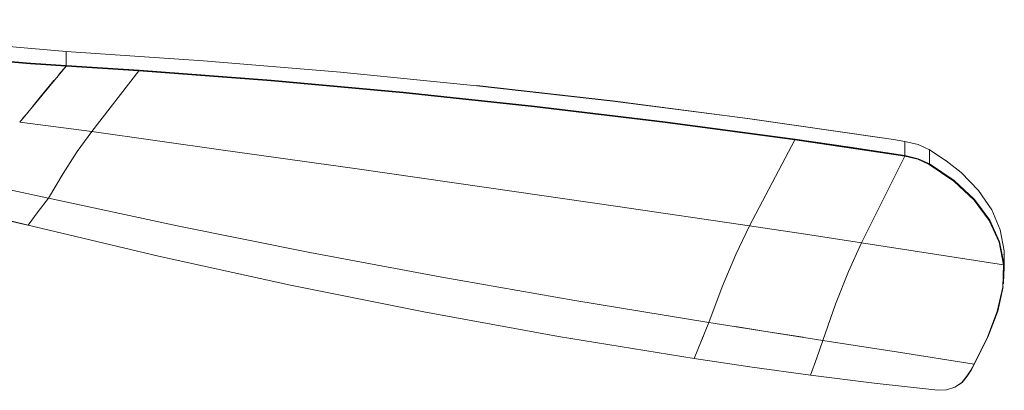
# Model space of a CAD drawing. Header units: millimetres. Extents: x 5686 to 11466, y -2971 to 7544.
# Tile 5 of 7: x 8528 to 9069, y -2808 to -2605. Entities that reach past the tile are written whole.
import ezdxf

# ---------------------------------------------------------------- set-up
doc = ezdxf.new("R2010")
doc.units = ezdxf.units.MM
doc.layers.add('Luminarias', color=7, linetype='Continuous', lineweight=20)

# ---------------------------------------------------------------- blocks, each defined once
blk = doc.blocks.new('33464 - 33463 LANTAU-G LED Matt nickel ceiling fan-500304-00 Isometrico PDF')
at = {"layer": 'Luminarias', "color": 9, "lineweight": 9, "true_color": 0xc0c0c0}
for p, q in [((2688.45, -2622.01), (2688.45, -2629.77)), ((2688.45, -2629.77), (2688.45, -2622.01)), ((2688.42, -2630.1), (2662.9, -2660.8)), ((2684.47, -2634.74), (2688.42, -2630.1)), ((2688.42, -2629.92), (2688.45, -2629.77)), ((2688.42, -2629.92), (2688.45, -2629.77)), ((2688.42, -2629.92), (2728.48, -2632.52)), ((2688.42, -2629.92), (2688.42, -2630.1)), ((2728.48, -2632.71), (2688.42, -2630.1)), ((2728.48, -2632.71), (2702.49, -2666.05)), ((2702.49, -2666.05), (2728.48, -2632.71)), ((2728.48, -2632.52), (2728.48, -2632.71)), ((2801.22, -2638.05), (2728.48, -2632.52)), ((2728.48, -2632.71), (2728.48, -2632.52)), ((2662.9, -2660.8), (2665.77, -2657.34)), ((3064.15, -2717.85), (3089.2, -2670.59)), ((3089.2, -2670.59), (3064.15, -2717.85)), ((3089.2, -2670.59), (3089.2, -2670.39)), ((3089.2, -2670.39), (3149.55, -2679.34)), ((3089.2, -2670.39), (3089.2, -2670.59)), ((3149.55, -2679.54), (3089.2, -2670.59)), ((3136.98, -2669.45), (3136.98, -2669.45)), ((3136.98, -2669.45), (3136.98, -2669.45)), ((3136.98, -2669.45), (3136.98, -2669.45)), ((3136.98, -2669.48), (3137.04, -2669.49)), ((3143.24, -2670.43), (3143.27, -2670.43)), ((3149.62, -2679.2), (3149.62, -2671.44)), ((3149.62, -2671.44), (3149.62, -2679.2)), ((3149.55, -2679.54), (3125.73, -2727.15)), ((3125.73, -2727.15), (3149.55, -2679.54)), ((3149.55, -2679.34), (3149.62, -2679.2)), ((3149.62, -2679.2), (3149.55, -2679.34)), ((3149.55, -2679.54), (3149.55, -2679.34)), ((3162.96, -2675.93), (3163.15, -2676.04)), ((3163.14, -2683.74), (3163.14, -2676.03)), ((3163.14, -2676.03), (3163.14, -2683.74)), ((3162.96, -2683.85), (3163.14, -2683.74)), ((3163.14, -2683.74), (3162.96, -2683.85)), ((3172.21, -2681.96), (3172.42, -2682.11)), ((2678.74, -2702.6), (2659.16, -2698.36)), ((2673.1, -2710.03), (2678.74, -2702.6)), ((2678.74, -2702.6), (2673.1, -2710.03)), ((2667.54, -2717.41), (2673.1, -2710.03)), ((2673.1, -2710.03), (2667.54, -2717.41)), ((3064.15, -2717.85), (3094.96, -2722.45)), ((3094.96, -2722.45), (3125.73, -2727.15)), ((3203.92, -2739.27), (3125.73, -2727.15)), ((3125.73, -2727.15), (3203.92, -2739.27)), ((3204.03, -2733.78), (3204.03, -2733.56)), ((3204.28, -2736.71), (3204.18, -2731.51)), ((3204.17, -2739.06), (3203.89, -2749.7)), ((3203.92, -2739.07), (3203.92, -2739.27)), ((3203.92, -2739.27), (3203.92, -2739.07)), ((3203.93, -2739.27), (3203.95, -2739.55)), ((3203.95, -2739.56), (3203.93, -2739.27)), ((3204.3, -2742.77), (3204.3, -2735.07)), ((3204.04, -2741.77), (3204.04, -2742)), ((3203.44, -2751.25), (3203.42, -2751.43)), ((3037.79, -2780.79), (3041.81, -2770.86)), ((3040.04, -2775.29), (3039.25, -2777.27)), ((3097.67, -2799.77), (3097.69, -2799.84)), ((3183.85, -2800.34), (3183.96, -2800.38))]:
    blk.add_line(p, q, dxfattribs=at)
for points in [[(2688.45, -2622.01, 0), (2610.64, -2615.27, 0), (2534.15, -2604.62, 0)], [(3137.05, -2669.51, 0), (3063.23, -2658.87, 0), (2988.97, -2649.31, 0), (2914.32, -2640.84, 0), (2839.31, -2633.46, 0), (2764, -2627.18, 0), (2688.45, -2622.01, 0)], [(2649.19, -2627.02, 0), (2668.78, -2628.59, 0), (2688.42, -2629.92, 0)], [(2688.42, -2629.92, 0), (2668.78, -2628.59, 0), (2649.19, -2627.02, 0)], [(2688.42, -2630.1, 0), (2668.78, -2628.78, 0), (2649.19, -2627.2, 0)], [(2649.22, -2626.87, 0), (2668.81, -2628.45, 0), (2688.45, -2629.77, 0)], [(2728.48, -2632.52, 0), (2708.46, -2631.18, 0), (2688.42, -2629.92, 0)], [(2688.42, -2630.1, 0), (2688.42, -2630.01, 0), (2688.42, -2629.92, 0)], [(2688.45, -2629.77, 0), (2708.49, -2631.03, 0), (2728.51, -2632.37, 0)], [(2728.48, -2632.52, 0), (2801.22, -2638.05, 0), (2873.71, -2644.61, 0), (2945.9, -2652.19, 0), (3017.74, -2660.78, 0), (3089.2, -2670.39, 0)], [(3089.2, -2670.59, 0), (3017.74, -2660.99, 0), (2945.9, -2652.39, 0), (2873.71, -2644.81, 0), (2801.23, -2638.25, 0), (2728.48, -2632.71, 0)], [(2728.51, -2632.37, 0), (2801.26, -2637.9, 0), (2873.75, -2644.46, 0), (2945.95, -2652.04, 0), (3017.8, -2660.64, 0), (3089.26, -2670.25, 0)], [(2669.5, -2652.83, 0), (2675.64, -2645.37, 0), (2681.71, -2638.03, 0)], [(3089.2, -2670.39, 0), (3017.74, -2660.78, 0), (2945.9, -2652.19, 0), (2873.71, -2644.61, 0), (2801.22, -2638.05, 0)], [(2914.27, -2640.78, 0), (2988.92, -2649.25, 0), (3063.17, -2658.81, 0), (3136.98, -2669.45, 0)], [(2662.9, -2660.8, 0), (2682.72, -2663.37, 0), (2702.49, -2666.05, 0)], [(2702.49, -2666.05, 0), (2682.72, -2663.37, 0), (2662.9, -2660.8, 0)], [(2702.49, -2666.05, 0), (2694.46, -2677.06, 0), (2686.71, -2689.11, 0), (2678.74, -2702.61, 0)], [(2678.74, -2702.61, 0), (2686.71, -2689.11, 0), (2694.46, -2677.06, 0), (2702.49, -2666.05, 0)], [(2702.49, -2666.05, 0), (2774.82, -2676.18, 0), (2847.15, -2686.42, 0), (2919.49, -2696.78, 0), (2991.82, -2707.26, 0), (3064.15, -2717.85, 0)], [(3064.15, -2717.85, 0), (2991.82, -2707.26, 0), (2919.49, -2696.78, 0), (2847.15, -2686.42, 0), (2774.82, -2676.17, 0), (2702.49, -2666.05, 0)], [(3149.55, -2679.34, 0), (3119.42, -2674.77, 0), (3089.2, -2670.39, 0)], [(3089.26, -2670.25, 0), (3119.48, -2674.63, 0), (3149.62, -2679.2, 0)], [(3149.62, -2671.44, 0), (3143.34, -2670.47, 0), (3137.05, -2669.51, 0)], [(3163.14, -2676.03, 0), (3156.89, -2673.2, 0), (3149.62, -2671.44, 0)], [(3162.96, -2683.85, 0), (3156.76, -2681.07, 0), (3149.55, -2679.34, 0)], [(3149.55, -2679.34, 0), (3156.77, -2681.08, 0), (3162.96, -2683.85, 0)], [(3149.55, -2679.34, 0), (3149.55, -2679.44, 0), (3149.55, -2679.54, 0)], [(3162.96, -2684.05, 0), (3156.77, -2681.29, 0), (3149.55, -2679.54, 0)], [(3149.62, -2679.2, 0), (3156.89, -2680.95, 0), (3163.14, -2683.74, 0)], [(3180.63, -2688.61, 0), (3172.41, -2682.07, 0), (3163.14, -2676.03, 0)], [(3201.55, -2726.87, 0), (3201.48, -2726.67, 0), (3196.02, -2714.7, 0), (3187.64, -2703.43, 0), (3176.54, -2693.08, 0), (3162.96, -2683.85, 0)], [(3162.96, -2683.85, 0), (3176.54, -2693.08, 0), (3187.64, -2703.43, 0), (3196.02, -2714.7, 0), (3201.48, -2726.67, 0), (3201.54, -2726.87, 0)], [(3203.92, -2739.27, 0), (3201.48, -2726.87, 0), (3196.02, -2714.91, 0), (3187.64, -2703.64, 0), (3176.54, -2693.28, 0), (3162.96, -2684.05, 0)], [(3163.14, -2683.74, 0), (3176.75, -2692.99, 0), (3187.87, -2703.36, 0), (3196.26, -2714.66, 0), (3201.73, -2726.64, 0), (3204.17, -2739.06, 0)], [(2667.4, -2717.42, 0), (2591.71, -2700.25, 0), (2514.3, -2685.86, 0)], [(3204.18, -2731.51, 0), (3202.08, -2720.05, 0), (3197.38, -2708.96, 0), (3190.19, -2698.42, 0), (3180.63, -2688.61, 0)], [(2639.48, -2694.28, 0), (2659.16, -2698.37, 0), (2678.74, -2702.61, 0)], [(3041.81, -2770.86, 0), (2968.22, -2758.9, 0), (2895.09, -2746.09, 0), (2822.44, -2732.43, 0), (2750.31, -2717.94, 0), (2678.74, -2702.6, 0)], [(2678.74, -2702.61, 0), (2750.31, -2717.94, 0), (2822.44, -2732.43, 0), (2895.09, -2746.09, 0), (2968.22, -2758.9, 0), (3041.81, -2770.86, 0)], [(2628.1, -2708.07, 0), (2647.89, -2712.65, 0), (2667.54, -2717.41, 0)], [(2667.54, -2717.41, 0), (2739.27, -2734.5, 0), (2811.82, -2750.38, 0), (2885.12, -2765.05, 0), (2959.13, -2778.5, 0), (3033.78, -2790.71, 0)], [(3041.81, -2770.86, 0), (3049.24, -2751.25, 0), (3056.63, -2733.51, 0), (3064.15, -2717.85, 0)], [(3064.15, -2717.85, 0), (3056.63, -2733.51, 0), (3049.24, -2751.25, 0), (3041.81, -2770.86, 0)], [(3125.73, -2727.15, 0), (3094.96, -2722.45, 0), (3064.15, -2717.85, 0)], [(3125.73, -2727.15, 0), (3118.58, -2742.93, 0), (3111.56, -2760.87, 0), (3104.58, -2780.71, 0)], [(3104.58, -2780.71, 0), (3111.56, -2760.87, 0), (3118.58, -2742.93, 0), (3125.73, -2727.15, 0)], [(3187.74, -2793.72, 0), (3195.12, -2778.97, 0), (3200.45, -2764.77, 0), (3203.45, -2751.44, 0), (3203.92, -2739.27, 0)], [(3203.69, -2751.26, 0), (3200.68, -2764.63, 0), (3195.33, -2778.87, 0), (3187.94, -2793.66, 0)], [(3041.81, -2770.86, 0), (3073.2, -2775.77, 0), (3093.64, -2778.99, 0)], [(3104.58, -2780.74, 0), (3073.2, -2775.77, 0), (3056.44, -2773.13, 0)], [(3038.9, -2778.14, 0), (3037.84, -2780.79, 0), (3033.79, -2790.74, 0)], [(3099.5, -2794.87, 0), (3101.17, -2790.28, 0), (3104.58, -2780.74, 0)], [(3187.74, -2793.72, 0), (3146.15, -2787.23, 0), (3104.58, -2780.71, 0)], [(3104.58, -2780.71, 0), (3146.15, -2787.23, 0), (3187.74, -2793.72, 0)], [(3102.51, -2786.59, 0), (3101.17, -2790.28, 0), (3097.69, -2799.84, 0)], [(3033.79, -2790.74, 0), (3065.69, -2795.46, 0), (3097.68, -2799.81, 0)], [(3183.77, -2800.44, 0), (3185.81, -2797.1, 0), (3187.74, -2793.72, 0)], [(3187.94, -2793.66, 0), (3186, -2797.04, 0), (3183.96, -2800.38, 0)], [(3097.69, -2799.84, 0), (3132.7, -2804.2, 0), (3167.81, -2808.13, 0)], [(3167.81, -2808.13, 0), (3172.56, -2807.93, 0), (3177.05, -2806.41, 0), (3180.88, -2803.82, 0), (3183.77, -2800.44, 0)], [(3183.96, -2800.38, 0), (3181.04, -2803.79, 0), (3177.14, -2806.42, 0)]]:
    blk.add_polyline3d(points, dxfattribs=at)

msp = doc.modelspace()

# ---------------------------------------------------------------- block references
at = {"layer": 'Luminarias', "color": 9, "lineweight": 9, "true_color": 0xc0c0c0}
msp.add_blockref('33464 - 33463 LANTAU-G LED Matt nickel ceiling fan-500304-00 Isometrico PDF', (5865.02, 0), dxfattribs=at)

doc.saveas('drawing.dxf')
